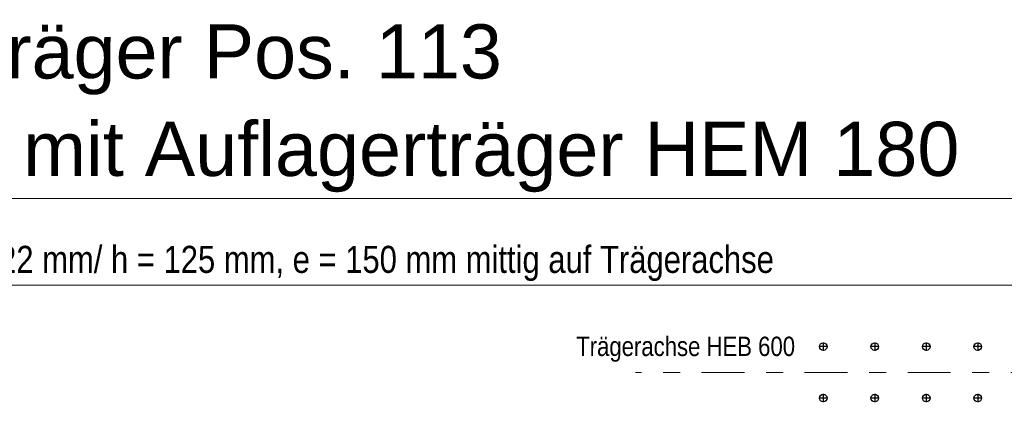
# Model space of a CAD drawing. Header units: millimetres. Extents: x -8.5 to 60.3, y 0 to 42.
# Tile 31 of 109: x 7.9 to 13.7, y 4.8 to 7. Entities that reach past the tile are written whole.
import ezdxf

# ---------------------------------------------------------------- set-up
doc = ezdxf.new("R2010")
doc.units = ezdxf.units.MM
doc.linetypes.add('DASHDOT', pattern=[1, 0.5, -0.25, 0, -0.25])
doc.styles.add('Arial', font='arial.ttf')
doc.styles.add('Arial Narrow', font='ARIALN.TTF')

msp = doc.modelspace()

# ---------------------------------------------------------------- linework, layer by layer
at = {"color": 6, "linetype": 'Continuous', "lineweight": 13, "ltscale": 0.5}
for p, q in [((5.133765, 5.995756), (32.403765, 5.995756)), ((5.133765, 5.491397), (13.913765, 5.491397))]:
    msp.add_line(p, q, dxfattribs=at)
at = {"color": 10, "linetype": 'DASHDOT', "ltscale": 0.5}
for p, q in [((12.637313, 5.134486), (12.588913, 5.134486)), ((12.613113, 5.158686), (12.613113, 5.110286)), ((12.937313, 5.134486), (12.888913, 5.134486)), ((12.913113, 5.158686), (12.913113, 5.110286)), ((13.237313, 5.134486), (13.188913, 5.134486)), ((13.213113, 5.158686), (13.213113, 5.110286)), ((13.537313, 5.134486), (13.488913, 5.134486)), ((13.513113, 5.158686), (13.513113, 5.110286)), ((12.637313, 4.834486), (12.588913, 4.834486)), ((12.613113, 4.858686), (12.613113, 4.810286)), ((12.937313, 4.834486), (12.888913, 4.834486)), ((12.913113, 4.858686), (12.913113, 4.810286)), ((13.237313, 4.834486), (13.188913, 4.834486)), ((13.213113, 4.858686), (13.213113, 4.810286)), ((13.537313, 4.834486), (13.488913, 4.834486)), ((13.513113, 4.858686), (13.513113, 4.810286))]:
    msp.add_line(p, q, dxfattribs=at)
at = {"color": 6, "linetype": 'DASHDOT', "lineweight": 13, "ltscale": 0.5}
msp.add_line((15.754886, 4.984486), (11.519947, 4.984486), dxfattribs=at)
at = {"color": 3, "linetype": 'Continuous', "lineweight": 25}
for centre in [(12.613113, 5.134486), (12.913113, 5.134486), (13.213113, 5.134486), (13.513113, 5.134486), (12.613113, 4.834486), (12.913113, 4.834486), (13.213113, 4.834486), (13.513113, 4.834486)]:
    msp.add_circle(centre, 0.022, dxfattribs=at)

# ---------------------------------------------------------------- texts
at = {"color": 1, "lineweight": 70, "style": 'Arial'}
for s, p in [('Verbundträger Pos. 113', (6.069379, 6.694381)), ('HEB 600 mit Auflagerträger HEM 180', (6.069379, 6.127381))]:
    msp.add_text(s, height=0.315, dxfattribs=at).set_placement(p)
at = {"color": 2, "lineweight": 35, "style": 'Arial Narrow'}
msp.add_text('29 x 2 Dübel ø 22 mm/ h = 125 mm, e = 150 mm mittig auf Trägerachse', height=0.1575, dxfattribs=at).set_placement((6.589318, 5.563165))
at = {"color": 3, "lineweight": 25, "style": 'Arial Narrow'}
msp.add_text('Trägerachse HEB 600', height=0.1125, dxfattribs=at).set_placement((11.174002, 5.079549))

doc.saveas('drawing.dxf')
